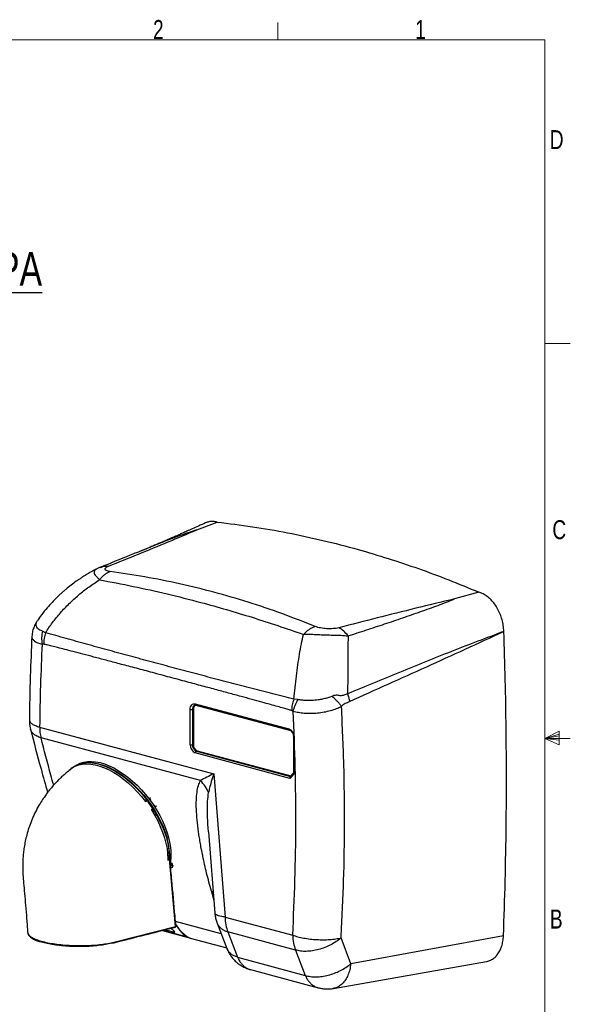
# Model space of a CAD drawing. Header units: millimetres. Extents: x 5 to 273, y 7 to 200.
# Tile 10 of 10: x 204 to 273, y 76 to 199. Entities that reach past the tile are written whole.
import ezdxf

# ---------------------------------------------------------------- set-up
doc = ezdxf.new("R2010")
doc.units = ezdxf.units.MM
doc.layers.add('FORMAT', color=7, linetype='Continuous')
doc.styles.add('SLDTEXTSTYLE0', font='TXT', dxfattribs={"width": 0.75})

msp = doc.modelspace()

# ---------------------------------------------------------------- linework, layer by layer
at = {"color": 7, "linetype": 'Continuous', "lineweight": 18}
for p, q in [((236.4844, 196.675), (236.4844, 198.8289)), ((8.3801, 196.675), (270.0001, 196.675)), ((270.0001, 9.9587), (270.0001, 196.675)), ((270.0001, 158.5487), (273.1751, 158.5487)), ((270.0001, 109.0187), (271.7571, 109.9161)), ((271.7571, 109.5389), (270.0001, 109.0187)), ((271.7571, 109.3267), (270.0001, 109.0187)), ((271.7571, 108.7844), (270.0001, 109.0187)), ((271.7571, 108.7844), (270.0001, 109.0187)), ((271.7571, 108.2059), (270.0001, 109.0187)), ((270.0001, 109.0187), (273.1751, 109.0187)), ((271.7571, 109.9161), (271.7571, 108.2059))]:
    msp.add_line(p, q, dxfattribs=at)
at = {"color": 7, "linetype": 'Continuous', "lineweight": 25}
for p, q in [((226.3209, 135.185), (228.8888, 136.1623)), ((219.0777, 132.4489), (218.7685, 132.323)), ((213.716, 130.2462), (213.6896, 130.2349)), ((214.217, 130.4898), (213.7111, 130.2568)), ((261.6985, 127.3722), (258.6597, 126.5211)), ((206.3037, 123.7449), (206.3495, 123.8214)), ((207.3431, 122.2903), (206.9499, 122.4855)), ((205.6437, 121.8491), (205.6405, 121.8344)), ((207.1215, 120.8448), (206.9162, 120.8563)), ((239.015, 113.8949), (238.4961, 113.9441)), ((225.4946, 108.2317), (225.4946, 112.6636)), ((225.7775, 112.6636), (225.8906, 112.6939)), ((225.7775, 112.6636), (225.7775, 108.2317)), ((225.8906, 112.6939), (225.8906, 108.2621)), ((226.131, 113.3602), (237.869, 110.2155)), ((226.2207, 113.2049), (237.9587, 110.0602)), ((238.4163, 112.4171), (238.211, 112.5156)), ((206.6066, 110.4456), (228.4415, 104.5958)), ((226.7789, 103.7378), (206.7803, 109.0956)), ((238.4468, 109.2157), (238.4468, 104.6642)), ((238.5054, 109.1779), (238.5054, 104.5699)), ((225.8906, 108.2621), (225.7775, 108.2317)), ((237.9983, 104.0148), (226.131, 107.1941)), ((226.2725, 107.4247), (226.3856, 107.455)), ((226.3856, 107.455), (238.108, 104.3145)), ((210.755, 105.3874), (210.5547, 105.2385)), ((214.483, 105.6561), (214.4078, 105.6817)), ((228.4415, 104.5958), (229.8654, 86.6138)), ((238.5054, 104.5699), (237.9983, 104.0148)), ((238.4468, 104.6853), (238.0301, 104.2292)), ((220.318, 101.4506), (220.5316, 101.6094)), ((220.5697, 101.3957), (220.4347, 101.2953)), ((219.8871, 101.1011), (220.0874, 101.2499)), ((219.8901, 101.0664), (219.8871, 101.1011)), ((220.0874, 101.2499), (220.0914, 101.2041)), ((220.6228, 100.0477), (220.5933, 100.0641)), ((220.8231, 100.1965), (220.6228, 100.0477)), ((220.7789, 100.2212), (220.8231, 100.1965)), ((220.9487, 100.5615), (221.0829, 100.6613)), ((221.2773, 100.5422), (221.0642, 100.3839)), ((227.7824, 97.3051), (228.5904, 87.1)), ((223.1509, 93.1642), (223.1779, 93.1414)), ((223.3315, 93.0716), (223.324, 93.0504)), ((228.1466, 89.8575), (228.1704, 89.7709)), ((229.8654, 86.6138), (238.3534, 84.3398)), ((215.7673, 83.4379), (223.6702, 85.4472)), ((228.872, 85.8626), (230.1013, 82.6785)), ((221.9982, 84.9322), (225.2523, 84.0604)), ((223.4103, 84.715), (222.3067, 85.0106)), ((223.0551, 85.2009), (223.0822, 85.1937)), ((223.07, 85.2047), (223.4789, 84.8336)), ((225.0118, 84.1907), (224.4222, 84.7259)), ((224.9375, 84.2243), (225.2523, 84.0604)), ((238.7053, 82.4758), (230.2173, 84.7498)), ((230.2173, 84.7498), (231.4466, 81.5656)), ((245.6318, 80.752), (244.4242, 84.0002)), ((264.7905, 84.2672), (245.6318, 80.752)), ((225.4733, 83.9654), (230.081, 82.731)), ((231.4466, 81.5656), (239.9339, 79.2918)), ((238.7053, 82.4758), (239.9339, 79.2918)), ((243.4557, 77.6559), (262.649, 81.0317)), ((233.0674, 80.0131), (241.5547, 77.7392))]:
    msp.add_line(p, q, dxfattribs=at)
at = {"color": 8, "linetype": 'Continuous', "lineweight": 25}
for p, q in [((226.2725, 107.4247), (238.0635, 104.2658)), ((223.6702, 85.4472), (222.8623, 94.3911)), ((223.1779, 93.1414), (223.1346, 93.1093)), ((228.3785, 89.7767), (228.1466, 89.8575)), ((228.1704, 89.7709), (228.4614, 88.7299)), ((228.1704, 89.7709), (228.3848, 89.6962)), ((229.3987, 84.4984), (223.6517, 86.0381)), ((223.6936, 85.5747), (223.7268, 85.5445)), ((225.16, 84.1084), (222.0429, 84.9436)), ((223.4759, 84.8363), (223.4103, 84.715)), ((225.0054, 84.1925), (224.9376, 84.225)), ((225.3133, 84.0281), (225.0054, 84.1925))]:
    msp.add_line(p, q, dxfattribs=at)
at = {"color": 7, "linetype": 'Continuous', "lineweight": 25, "flags": 128}
for points in [[(225.4946, 112.6636), (225.5069, 112.8295), (225.5431, 112.9824), (225.6019, 113.1166), (225.681, 113.2268), (225.7775, 113.3088), (225.8875, 113.3594), (226.0069, 113.3768), (226.131, 113.3602)], [(210.3037, 105.028), (210.3207, 105.0439), (210.6742, 105.3226), (211.0701, 105.5423), (211.5053, 105.7012), (211.9761, 105.7981), (212.4789, 105.8322), (213.0096, 105.8032), (213.5639, 105.7114), (214.1374, 105.5574), (214.7255, 105.3426), (215.3235, 105.0686), (215.9265, 104.7376), (216.5297, 104.3524), (217.1283, 103.9159), (217.7175, 103.4318), (218.2925, 102.9038), (218.8487, 102.3363), (219.3817, 101.7338), (219.8871, 101.1011)], [(210.755, 105.3874), (210.8745, 105.4715), (211.2704, 105.6912), (211.7056, 105.8501), (212.1764, 105.947), (212.6792, 105.9811), (213.2099, 105.9521), (213.7642, 105.8602), (214.3377, 105.7063), (214.9258, 105.4914), (215.5238, 105.2175), (216.1268, 104.8865), (216.73, 104.5013), (217.3286, 104.0648), (217.9178, 103.5807), (218.4928, 103.0527), (219.049, 102.4852), (219.582, 101.8827), (220.0874, 101.2499)], [(211.2451, 105.6771), (211.2938, 105.7067), (211.6952, 105.9036), (212.1335, 106.0412), (212.6053, 106.1184), (213.107, 106.1345), (213.6347, 106.0896), (214.1841, 105.9838), (214.7511, 105.8181), (215.3311, 105.5937), (215.9197, 105.3124), (216.5122, 104.9764), (217.1039, 104.5884), (217.6904, 104.1512), (218.2669, 103.6685), (218.8289, 103.144), (219.3721, 102.5817), (219.8922, 101.986), (220.3851, 101.3618), (220.847, 100.7137), (221.2743, 100.0469), (221.6636, 99.3666), (222.0118, 98.6781), (222.3163, 97.9869), (222.5747, 97.2983), (222.7849, 96.6177)], [(212.1398, 105.9419), (212.4184, 105.9794), (212.9201, 105.9956), (213.4477, 105.9506), (213.9972, 105.8448), (214.5642, 105.6791), (215.1442, 105.4547), (215.7328, 105.1735), (216.3252, 104.8375), (216.917, 104.4494), (217.5034, 104.0123), (218.0799, 103.5296), (218.642, 103.005), (219.1852, 102.4427), (219.7053, 101.8471), (220.1982, 101.2228), (220.6601, 100.5747), (221.0874, 99.9079), (221.4766, 99.2276), (221.8249, 98.5392), (222.1294, 97.8479), (222.3877, 97.1593), (222.5979, 96.4787)], [(220.8231, 100.1965), (221.2385, 99.511), (221.6132, 98.8143), (221.9443, 98.1121), (222.2289, 97.41), (222.465, 96.7136), (222.6506, 96.0285), (222.7841, 95.3601), (222.8647, 94.7139), (222.8915, 94.095), (222.8903, 93.9724)], [(220.6228, 100.0477), (221.0382, 99.3621), (221.4129, 98.6654), (221.744, 97.9632), (222.0286, 97.2611), (222.2647, 96.5647), (222.4503, 95.8796), (222.5839, 95.2113), (222.6644, 94.5651), (222.6912, 93.9461), (222.6864, 93.696)], [(223.0152, 92.8714), (223.0443, 92.8573), (223.1699, 92.8279), (223.2684, 92.8594), (223.3249, 92.9469), (223.3308, 93.077), (223.2851, 93.23), (223.1949, 93.3827), (223.1706, 93.4135)], [(223.0686, 92.9111), (223.1057, 93.0183), (223.202, 93.357)], [(223.1779, 93.1414), (223.3114, 93.0558), (223.334, 93.0465)], [(223.4103, 84.715), (223.4613, 84.7039), (223.5022, 84.7008), (223.5313, 84.7056), (223.5475, 84.7183), (223.5503, 84.7384), (223.5394, 84.765), (223.5153, 84.7971), (223.4789, 84.8336)], [(215.6662, 83.3231), (215.6508, 83.3224), (215.627, 83.326)]]:
    msp.add_lwpolyline(points, dxfattribs=at)
at = {"color": 8, "linetype": 'Continuous', "lineweight": 25, "flags": 128}
msp.add_lwpolyline([(238.5054, 109.1779), (238.4805, 109.186), (238.4621, 109.1952), (238.4507, 109.2053), (238.4468, 109.2156)], dxfattribs=at)
at = {"color": 7, "linetype": 'Continuous', "lineweight": 25}
for centre, radius, start, end in [((225.6361, 113.2753), 0.6279, 256.983565, 283.016435), ((226.4331, 112.7507), 0.5454, 120.712125, 185.976764), ((237.4431, 109.2403), 1.0641, 356.636477, 66.408148), ((226.5569, 108.1693), 1.0641, 176.636477, 246.408148), ((225.6361, 108.8435), 0.6279, 256.983565, 283.016435), ((226.6037, 108.1832), 0.8276, 176.636477, 246.408148), ((226.7168, 108.2135), 0.8276, 176.636477, 246.408148), ((226.3671, 107.208), 0.2365, 113.591852, 183.363523), ((214.8007, 94.173), 8.131, 357.284057, 16.473803), ((215.6273, 94.4141), 7.4891, 350.770996, 17.111936)]:
    msp.add_arc(centre, radius, start, end, dxfattribs=at)
at = {"color": 8, "linetype": 'Continuous', "lineweight": 25}
for centre, radius, start, end in [((226.2985, 112.7251), 0.5246, 113.2285, 186.733118), ((226.2799, 113.3426), 0.1499, 173.270911, 246.730581), ((238.0086, 110.1926), 0.1415, 170.69915, 249.665697), ((222.817, 94.8311), 0.0403, 341.003029, 1.795079), ((223.6462, 85.4961), 0.0544, 296.158322, 0.796057), ((215.6424, 83.4459), 0.1251, 280.942796, 356.314231)]:
    msp.add_arc(centre, radius, start, end, dxfattribs=at)
at = {"color": 7, "linetype": 'Continuous', "lineweight": 25}
for centre, major_axis, ratio, start_param, end_param in [((238.1397, 104.0527), (-0.0607, 0.2078), 0.67624228, 0.38998078, 1.55549774), ((238.6468, 104.6077), (0.1964, -0.0762), 0.49580979, 3.33165205, 4.11705022)]:
    msp.add_ellipse(centre, major_axis=major_axis, ratio=ratio, start_param=start_param, end_param=end_param, dxfattribs=at)
for points, knots in [([(227.4254, 136.0621), (227.126, 135.9278), (226.5658, 135.6764), (225.7839, 135.3281), (225.1152, 135.0317), (224.5562, 134.7852), (224.1019, 134.5857), (223.7182, 134.4179), (223.1736, 134.1805), (222.441, 133.863), (221.6482, 133.5233), (220.9955, 133.2464), (220.52, 133.0462), (220.0749, 132.8603), (219.6309, 132.6764), (219.2935, 132.5378), (219.1019, 132.4601), (219.0772, 132.4501)], [0, 0, 0, 0, 0.10376327, 0.194096, 0.27135773, 0.33586526, 0.38788826, 0.42858959, 0.46742761, 0.57681229, 0.69095169, 0.75310461, 0.81657496, 0.86839484, 0.92128291, 0.98985027, 1, 1, 1, 1]), ([(228.8888, 136.1623), (228.7123, 136.197), (228.3594, 136.2664), (227.8633, 136.2281), (227.566, 136.11), (227.4276, 136.0551)], [0, 0, 0, 0, 0.34825342, 0.6965188, 1, 1, 1, 1]), ([(228.8888, 136.1623), (230.355, 135.9846), (233.2888, 135.6289), (237.7049, 134.8531), (242.1287, 133.9002), (246.343, 132.8088), (250.3448, 131.6157), (254.1335, 130.3447), (257.9203, 128.9452), (260.4391, 127.8966), (261.6985, 127.3722)], [0, 0, 0, 0, 0.1345283, 0.26918835, 0.4037167, 0.53837701, 0.65361638, 0.76885573, 0.88442786, 1, 1, 1, 1]), ([(215.2619, 130.6403), (216.5151, 131.1457), (219.021, 132.156), (222.7299, 133.6702), (225.1253, 134.6806), (226.3209, 135.185)], [0, 0, 0, 0, 0.33383712, 0.66747441, 1, 1, 1, 1]), ([(218.7673, 132.326), (218.4998, 132.2167), (216.9951, 131.602), (215.4602, 130.9876), (214.1982, 130.4823)], [0, 0, 0, 0, 0.17780489, 1, 1, 1, 1]), ([(213.686, 130.2419), (213.5374, 130.1659), (213.1565, 129.9711), (212.6095, 129.6533), (212.0891, 129.3331), (211.6919, 129.0736), (211.247, 128.7704), (210.7006, 128.3747), (210.1546, 127.9446), (209.7263, 127.5847), (209.4152, 127.3121), (209.0745, 127.001), (208.6547, 126.5982), (208.1256, 126.0554), (207.5037, 125.3563), (206.89, 124.6014), (206.5173, 124.057), (206.3538, 123.8183)], [0, 0, 0, 0, 0.05106079, 0.13084657, 0.19306228, 0.23755091, 0.27557392, 0.35714922, 0.44297314, 0.48709319, 0.5274025, 0.56884154, 0.62745045, 0.7043578, 0.79934412, 0.9120342, 1, 1, 1, 1]), ([(214.1047, 128.9263), (214.203, 129.0457), (214.4004, 129.2851), (214.7304, 129.5727), (215.0764, 129.806), (215.3169, 129.9049), (215.4365, 129.954)], [0, 0, 0, 0, 0.25005907, 0.50156461, 0.75227741, 1, 1, 1, 1]), ([(215.4365, 129.954), (215.3484, 129.9696), (215.1723, 130.0009), (214.9379, 130.0933), (214.7876, 130.2348), (214.8516, 130.4005), (215.031, 130.5387), (215.1849, 130.6064), (215.2619, 130.6403)], [0, 0, 0, 0, 0.12507733, 0.25027917, 0.50001226, 0.74967562, 0.87477115, 1, 1, 1, 1]), ([(241.1837, 123.056), (239.7916, 123.6108), (237.0071, 124.7206), (232.7604, 126.1441), (228.4796, 127.3939), (224.1642, 128.4471), (219.8224, 129.3246), (216.8983, 129.7442), (215.4365, 129.954)], [0, 0, 0, 0, 0.16663243, 0.33331447, 0.50000027, 0.66668577, 0.83336767, 1, 1, 1, 1]), ([(207.3431, 122.2903), (207.6308, 122.7189), (208.2098, 123.5816), (209.2097, 124.7959), (210.3033, 125.9512), (211.4922, 127.0296), (212.7568, 128.0338), (213.6552, 128.6287), (214.1047, 128.9263)], [0, 0, 0, 0, 0.16291494, 0.32792715, 0.49462614, 0.66254825, 0.83118397, 1, 1, 1, 1]), ([(214.1047, 128.9263), (215.5125, 128.6601), (218.3282, 128.1278), (222.5835, 127.1765), (226.4914, 126.1907), (230.0499, 125.1965), (233.2565, 124.2273), (236.4659, 123.1902), (238.6148, 122.4447), (239.6892, 122.0719)], [0, 0, 0, 0, 0.16666582, 0.33333171, 0.49999761, 0.6249983, 0.74999896, 0.8749995, 1, 1, 1, 1]), ([(264.8402, 122.4498), (264.823, 122.6942), (264.7885, 123.1832), (264.6267, 123.9189), (264.3867, 124.6292), (264.0702, 125.2973), (263.6854, 125.9015), (263.2451, 126.4279), (262.7602, 126.8554), (262.2404, 127.1898), (261.881, 127.3108), (261.6985, 127.3722)], [0, 0, 0, 0, 0.11066254, 0.22132888, 0.33199732, 0.4426744, 0.55346514, 0.66426427, 0.77497777, 0.88569575, 1, 1, 1, 1]), ([(258.6597, 126.5211), (257.0283, 126.1334), (253.76, 125.3569), (248.9395, 124.1405), (245.7461, 123.3144), (244.1489, 122.9012)], [0, 0, 0, 0, 0.33252566, 0.66616291, 1, 1, 1, 1]), ([(245.3026, 121.8761), (246.0685, 122.1253), (247.6003, 122.6239), (249.8848, 123.3811), (252.1556, 124.1465), (254.3944, 124.924), (256.6119, 125.7119), (257.9772, 126.2514), (258.6597, 126.5211)], [0, 0, 0, 0, 0.16666936, 0.33333846, 0.50000913, 0.66667503, 0.8333499, 1, 1, 1, 1]), ([(206.3012, 123.7535), (206.2067, 123.6036), (206.0092, 123.2903), (205.7951, 122.7657), (205.6609, 122.2763), (205.6478, 121.9658), (205.6429, 121.8491)], [0, 0, 0, 0, 0.25474933, 0.53244496, 0.82420714, 1, 1, 1, 1]), ([(206.9499, 122.4855), (206.9028, 122.2189), (206.8084, 121.6855), (206.8803, 121.1327), (206.9162, 120.8563)], [0, 0, 0, 0, 0.49999999, 1, 1, 1, 1]), ([(241.1837, 123.056), (241.0542, 123.0088), (240.7952, 122.9143), (240.4115, 122.6906), (240.0379, 122.4156), (239.8055, 122.1865), (239.6892, 122.0719)], [0, 0, 0, 0, 0.24999891, 0.5, 0.7500011, 1, 1, 1, 1]), ([(244.1489, 122.9012), (244.0387, 122.8762), (243.8182, 122.8263), (243.3087, 122.7766), (242.6319, 122.775), (241.971, 122.8509), (241.4864, 122.9511), (241.2846, 123.0211), (241.1837, 123.056)], [0, 0, 0, 0, 0.12514296, 0.25033848, 0.50001226, 0.74973494, 0.87493048, 1, 1, 1, 1]), ([(264.8402, 122.4498), (262.6553, 121.6244), (258.2856, 119.9736), (251.7424, 117.3029), (247.393, 115.5099), (245.2183, 114.6134)], [0, 0, 0, 0, 0.33333173, 0.66666749, 1, 1, 1, 1]), ([(245.4842, 113.6669), (248.708, 115.1087), (255.1542, 117.9918), (261.6119, 120.964), (264.8402, 122.4498)], [0, 0, 0, 0, 0.50009484, 1, 1, 1, 1]), ([(264.7905, 84.2672), (264.8693, 86.57), (265.0268, 91.1763), (265.14, 97.8177), (265.1754, 104.1751), (265.1364, 110.2471), (265.0328, 116.3377), (264.9044, 120.4122), (264.8402, 122.4498)], [0, 0, 0, 0, 0.18263795, 0.36533583, 0.5239037, 0.68251078, 0.84123572, 1, 1, 1, 1]), ([(205.6339, 121.8349), (205.5581, 120.1632), (205.399, 116.6555), (205.3454, 113.114), (205.3174, 111.2603)], [0, 0, 0, 0, 0.47655483, 1, 1, 1, 1]), ([(207.3431, 122.2903), (207.2746, 122.0514), (207.138, 121.5743), (207.127, 121.0877), (207.1215, 120.8448)], [0, 0, 0, 0, 0.5009185, 1, 1, 1, 1]), ([(238.4961, 113.9441), (237.6225, 114.1621), (235.8754, 114.598), (233.2669, 115.2778), (230.6597, 115.9557), (228.0564, 116.6402), (225.4559, 117.3287), (222.8583, 118.0221), (220.2636, 118.7198), (217.6717, 119.4224), (215.0828, 120.1289), (212.4978, 120.8421), (209.9141, 121.5533), (208.2001, 122.0446), (207.3431, 122.2903)], [0, 0, 0, 0, 0.08332959, 0.16666408, 0.24999813, 0.3333322, 0.41666628, 0.50000036, 0.58333443, 0.66666851, 0.75000259, 0.83333667, 0.91667049, 1, 1, 1, 1]), ([(238.4961, 113.9441), (238.5479, 114.4359), (238.6521, 115.4257), (238.8221, 116.8624), (239.0055, 118.2615), (239.2074, 119.6044), (239.4294, 120.8878), (239.6026, 121.6771), (239.6892, 122.0719)], [0, 0, 0, 0, 0.16291492, 0.32792712, 0.49462612, 0.66254824, 0.83118397, 1, 1, 1, 1]), ([(239.6892, 122.0719), (239.9123, 122.0872), (240.3584, 122.1178), (241.0468, 122.0792), (241.7539, 122.0428), (242.5536, 122.0076), (243.437, 121.9896), (244.3883, 121.9741), (244.9979, 121.9087), (245.3026, 121.8761)], [0, 0, 0, 0, 0.124982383, 0.250016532, 0.375035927, 0.500055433, 0.666680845, 0.833362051, 1, 1, 1, 1]), ([(245.3026, 121.8761), (245.2945, 121.5345), (245.2782, 120.8503), (245.2737, 119.7158), (245.2717, 118.5154), (245.2659, 117.2544), (245.2513, 115.9545), (245.2293, 115.0583), (245.2183, 114.6134)], [0, 0, 0, 0, 0.16799516, 0.33645017, 0.50457697, 0.67164101, 0.83697374, 1, 1, 1, 1]), ([(206.9162, 120.8563), (206.8398, 119.1295), (206.6869, 115.6753), (206.6334, 112.189), (206.6066, 110.4456)], [0, 0, 0, 0, 0.49992513, 1, 1, 1, 1]), ([(238.211, 112.5156), (238.0694, 112.5585), (237.7336, 112.6603), (237.1507, 112.8278), (236.4068, 113.0387), (235.5011, 113.2914), (234.4329, 113.5866), (233.2037, 113.9237), (231.8137, 114.3027), (230.2734, 114.7207), (228.5849, 115.1773), (226.7499, 115.6718), (224.7598, 116.2067), (222.658, 116.7704), (220.5493, 117.3347), (218.5384, 117.8717), (216.6866, 118.3649), (214.9937, 118.8142), (213.4598, 119.2198), (212.0849, 119.5815), (210.869, 119.8995), (209.8121, 120.1737), (208.9142, 120.4042), (208.1753, 120.5907), (207.5954, 120.7347), (207.2618, 120.8122), (207.1215, 120.8448)], [0, 0, 0, 0, 0.013661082, 0.032413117, 0.056256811, 0.085444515, 0.119806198, 0.159341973, 0.204051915, 0.253936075, 0.307965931, 0.366986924, 0.430999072, 0.500002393, 0.569794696, 0.63447306, 0.694037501, 0.748488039, 0.797824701, 0.842047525, 0.881156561, 0.915151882, 0.944033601, 0.967801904, 0.98645713, 1, 1, 1, 1]), ([(238.4961, 113.9441), (238.4176, 113.7083), (238.2607, 113.2367), (238.2275, 112.756), (238.211, 112.5156)], [0, 0, 0, 0, 0.49999894, 1, 1, 1, 1]), ([(238.4163, 112.4171), (238.4801, 112.6668), (238.6077, 113.1661), (238.8793, 113.652), (239.015, 113.8949)], [0, 0, 0, 0, 0.500000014, 1, 1, 1, 1]), ([(243.2703, 114.2974), (243.1035, 114.2348), (242.77, 114.1097), (242.2269, 113.9777), (241.671, 113.8722), (241.1071, 113.8035), (240.5477, 113.7734), (240.0051, 113.7791), (239.4851, 113.8117), (239.1717, 113.8672), (239.0151, 113.8949)], [0, 0, 0, 0, 0.12499997, 0.25000156, 0.3750023, 0.49999971, 0.62499754, 0.75000052, 0.87500244, 1, 1, 1, 1]), ([(245.2183, 114.6134), (245.0729, 114.5571), (244.8547, 114.4726), (244.5553, 114.3862), (244.3157, 114.3373), (244.0609, 114.4448), (243.6995, 114.4571), (243.442, 114.3613), (243.2703, 114.2974)], [0, 0, 0, 0, 0.25041143, 0.37570424, 0.5003423, 0.62539747, 0.75020753, 1, 1, 1, 1]), ([(244.4744, 113.0311), (244.3963, 113.1381), (244.2401, 113.3521), (243.9492, 113.6771), (243.627, 113.9969), (243.3892, 114.1972), (243.2703, 114.2974)], [0, 0, 0, 0, 0.24999796, 0.50000005, 0.75000208, 1, 1, 1, 1]), ([(244.4744, 113.0311), (244.5446, 113.1223), (244.6844, 113.3038), (245.045, 113.4676), (245.3083, 113.5871), (245.4842, 113.6669)], [0, 0, 0, 0, 0.25105865, 0.49957141, 1, 1, 1, 1]), ([(245.2183, 114.6134), (245.2761, 114.4562), (245.3915, 114.1418), (245.4533, 113.8252), (245.4842, 113.6669)], [0, 0, 0, 0, 0.5, 1, 1, 1, 1]), ([(226.092, 113.2033), (226.0991, 113.2065), (226.1364, 113.2232), (226.183, 113.2131), (226.2207, 113.2049)], [0, 0, 0, 0, 0.18996928, 1, 1, 1, 1]), ([(238.3534, 84.3398), (238.4605, 86.6511), (238.6744, 91.2709), (238.7667, 98.2742), (238.7058, 105.3194), (238.5128, 110.0502), (238.4163, 112.4171)], [0, 0, 0, 0, 0.25013722, 0.49998416, 0.74983903, 1, 1, 1, 1]), ([(244.4744, 113.0311), (244.2643, 112.9242), (243.844, 112.7104), (243.0927, 112.4684), (242.2866, 112.2867), (241.4459, 112.1735), (240.605, 112.1298), (239.7982, 112.156), (239.0463, 112.2439), (238.6263, 112.3594), (238.4163, 112.4171)], [0, 0, 0, 0, 0.12500505, 0.25000681, 0.3750082, 0.50000781, 0.62500694, 0.7500055, 0.87500264, 1, 1, 1, 1]), ([(244.4243, 84.0002), (244.5438, 86.3906), (244.7829, 91.1713), (244.8819, 98.4158), (244.8079, 105.7002), (244.5856, 110.5875), (244.4744, 113.0311)], [0, 0, 0, 0, 0.24999999, 0.5, 0.75000002, 1, 1, 1, 1]), ([(205.3258, 111.3257), (205.3235, 111.2417), (205.3164, 110.9828), (205.3592, 110.6009), (205.4313, 110.312), (205.4611, 110.1929)], [0, 0, 0, 0, 0.21996853, 0.67849239, 1, 1, 1, 1]), ([(205.4561, 110.1895), (205.8867, 108.5265), (206.5692, 105.8907), (207.3294, 103.2344), (207.61, 102.254)], [0, 0, 0, 0, 0.63092132, 1, 1, 1, 1]), ([(237.9587, 110.0602), (237.9772, 110.0542), (238.035, 110.0355), (238.1427, 109.9639), (238.2646, 109.8256), (238.3629, 109.6477), (238.4265, 109.4499), (238.4458, 109.3025), (238.4467, 109.2277), (238.4468, 109.2157)], [0, 0, 0, 0, 0.08601118, 0.26882341, 0.4466707, 0.62334304, 0.80037118, 0.96819582, 1, 1, 1, 1]), ([(210.5498, 105.1689), (210.4355, 105.0848), (210.1329, 104.8622), (209.7071, 104.4992), (209.2701, 104.103), (208.8932, 103.7344), (208.4942, 103.3172), (208.0748, 102.8425), (207.6737, 102.3448), (207.3105, 101.8559), (206.9443, 101.3231), (206.52, 100.641), (206.0709, 99.8151), (205.6577, 98.9169), (205.3168, 98.0245), (205.048, 97.1649), (204.8457, 96.3485), (204.6958, 95.5695), (204.5917, 94.8408), (204.5255, 94.1675), (204.487, 93.504), (204.4762, 92.766), (204.516, 91.8717), (204.5995, 90.7885), (204.7163, 89.5106), (204.8404, 88.0272), (204.974, 86.3926), (205.0608, 85.2511), (205.1046, 84.6742)], [0, 0, 0, 0, 0.0191536, 0.05068427, 0.07510739, 0.09839164, 0.12142112, 0.15253583, 0.18314008, 0.20673988, 0.23403805, 0.27008986, 0.3145577, 0.35968343, 0.40237653, 0.44276112, 0.48089857, 0.51632494, 0.54896947, 0.57885797, 0.60608845, 0.63732229, 0.67696009, 0.72509856, 0.78191468, 0.84776019, 0.92306441, 1, 1, 1, 1]), ([(215.5256, 105.1919), (215.5774, 105.1703), (215.9907, 104.9981), (216.7973, 104.478), (217.8973, 103.6481), (218.9631, 102.6342), (219.9417, 101.5082), (220.8233, 100.2754), (221.5656, 98.9965), (222.1625, 97.684), (222.4614, 96.7673), (222.616, 96.1658), (222.6491, 95.9946), (222.6719, 95.8772)], [0, 0, 0, 0, 0.01652108, 0.13175418, 0.2503217, 0.36568978, 0.48440873, 0.59969586, 0.71834772, 0.83321526, 0.95145491, 0.96670665, 1, 1, 1, 1]), ([(228.4415, 104.5958), (228.3341, 104.2637), (228.1398, 103.6629), (227.9339, 102.873), (227.8388, 102.4183), (227.7976, 102.2213)], [0, 0, 0, 0, 0.41186312, 0.74519455, 1, 1, 1, 1]), ([(228.1466, 89.8575), (227.9448, 90.6145), (227.552, 92.0878), (227.1937, 93.676), (226.9963, 94.6415), (226.9189, 95.0351), (226.8456, 95.4231), (226.7766, 95.8054), (226.7117, 96.1822), (226.651, 96.5532), (226.5944, 96.9187), (226.4851, 97.6708), (226.3533, 98.7537), (226.2565, 100.0969), (226.2462, 101.2677), (226.3275, 102.2618), (226.4857, 103.0946), (226.6848, 103.5314), (226.7788, 103.7378)], [0, 0, 0, 0, 0.15011867, 0.29214227, 0.31911436, 0.34578723, 0.37216334, 0.39824519, 0.42403539, 0.44953663, 0.4747517, 0.49968348, 0.60590427, 0.70233965, 0.78935912, 0.8674659, 0.93735603, 1, 1, 1, 1]), ([(227.7976, 102.2213), (227.671, 102.492), (227.4179, 103.0332), (226.9919, 103.5029), (226.7789, 103.7378)], [0, 0, 0, 0, 0.49999997, 1, 1, 1, 1]), ([(222.8635, 94.8321), (222.8606, 94.8634), (222.8406, 95.0794), (222.8045, 95.3033), (222.7737, 95.4947)], [0, 0, 0, 0, 0.1448196, 1, 1, 1, 1]), ([(223.7006, 85.4969), (223.6637, 85.9041), (223.4902, 87.8208), (223.2569, 90.4882), (223.0007, 93.1383), (222.917, 94.2939), (222.8621, 94.7149), (222.8576, 94.7497)], [0, 0, 0, 0, 0.13208477, 0.6217013, 0.86650956, 0.98896551, 1, 1, 1, 1]), ([(228.5954, 87.1005), (228.5967, 87.0643), (228.6042, 86.8564), (228.6804, 86.4809), (228.774, 86.1027), (228.8602, 85.9042), (228.8773, 85.865)], [0, 0, 0, 0, 0.0853079, 0.49030841, 0.8993105, 1, 1, 1, 1]), ([(215.6652, 83.3277), (215.6654, 83.3277), (215.8589, 83.369), (216.2352, 83.4681), (218.8816, 84.1355), (221.3415, 84.7632), (223.5993, 85.3393)], [0, 0, 0, 0, 0.00010073, 0.06737138, 0.14402257, 1, 1, 1, 1]), ([(223.5989, 85.3413), (223.6038, 85.3419), (223.6253, 85.3447), (223.6582, 85.3684), (223.6877, 85.4075), (223.7021, 85.4526), (223.7004, 85.4826), (223.6995, 85.4969)], [0, 0, 0, 0, 0.07220553, 0.31604381, 0.5572797, 0.78847054, 1, 1, 1, 1]), ([(223.6186, 85.6663), (223.6406, 85.6441), (223.7289, 85.555), (223.9645, 85.2303), (224.1696, 84.9731), (224.3243, 84.7792)], [0, 0, 0, 0, 0.07555828, 0.30290242, 1, 1, 1, 1]), ([(205.1113, 84.6723), (205.1161, 84.6245), (205.1274, 84.5116), (205.215, 84.3456), (205.3563, 84.1719), (205.5614, 84.0029), (205.8297, 83.8396), (206.161, 83.6866), (206.432, 83.5793), (206.6054, 83.5275), (206.6341, 83.519)], [0, 0, 0, 0, 0.09265035, 0.21888929, 0.35499646, 0.50317623, 0.65759912, 0.8145305, 0.96925748, 1, 1, 1, 1]), ([(224.3208, 84.7832), (224.4096, 84.686), (224.6133, 84.4629), (224.823, 84.3088), (224.9412, 84.2218)], [0, 0, 0, 0, 0.43601569, 1, 1, 1, 1]), ([(225.475, 83.9714), (225.4388, 83.9769), (225.3925, 83.9841), (225.3275, 84.0201), (225.3133, 84.0281)], [0, 0, 0, 0, 0.78008345, 1, 1, 1, 1]), ([(244.4242, 84.0002), (244.228, 83.8409), (243.8355, 83.5223), (243.1366, 83.112), (242.3862, 82.772), (241.6021, 82.516), (240.8132, 82.3524), (240.0485, 82.2895), (239.3268, 82.3198), (238.9125, 82.4238), (238.7053, 82.4758)], [0, 0, 0, 0, 0.12499236, 0.25000431, 0.37499826, 0.49999987, 0.62500027, 0.74999697, 0.87500391, 1, 1, 1, 1]), ([(262.648, 81.039), (262.6709, 81.0406), (262.861, 81.0538), (263.1979, 81.1957), (263.6351, 81.4659), (264.0181, 81.8607), (264.3327, 82.3458), (264.5729, 82.9213), (264.7373, 83.5621), (264.7728, 84.0324), (264.7905, 84.2672)], [0, 0, 0, 0, 0.018932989, 0.156994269, 0.299068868, 0.436964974, 0.578862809, 0.71672207, 0.858569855, 1, 1, 1, 1]), ([(215.627, 83.326), (215.3809, 83.2696), (214.8886, 83.1568), (214.0197, 83.0321), (213.0841, 82.9459), (212.0963, 82.9013), (211.0851, 82.9009), (210.0754, 82.9435), (209.0988, 83.0299), (208.1835, 83.1571), (207.3495, 83.3205), (206.892, 83.456), (206.6633, 83.5238)], [0, 0, 0, 0, 0.09906371, 0.19813227, 0.29715832, 0.39618861, 0.49613515, 0.59608416, 0.69690412, 0.79772372, 0.89886209, 1, 1, 1, 1]), ([(230.1078, 82.6809), (230.1381, 82.5991), (230.2267, 82.36), (230.4317, 81.9862), (230.7176, 81.5645), (231.0567, 81.1761), (231.4417, 80.8269), (231.8686, 80.5224), (232.3331, 80.2724), (232.7364, 80.1026), (232.9889, 80.0407), (233.0695, 80.0209)], [0, 0, 0, 0, 0.06320976, 0.1848162, 0.30792667, 0.43229358, 0.55774576, 0.68417922, 0.81155248, 0.93988772, 1, 1, 1, 1]), ([(241.5563, 77.7444), (241.6885, 77.7105), (241.9909, 77.6329), (242.4777, 77.5863), (242.9817, 77.5857), (243.3051, 77.6362), (243.4549, 77.6596)], [0, 0, 0, 0, 0.2134225, 0.48814629, 0.7630242, 1, 1, 1, 1])]:
    msp.add_open_spline(points, degree=3, knots=knots, dxfattribs=at)
at = {"color": 8, "linetype": 'Continuous', "lineweight": 25}
for points, knots in [([(226.3209, 135.185), (225.5676, 134.9342), (224.0608, 134.4327), (221.9698, 133.6111), (220.3075, 132.9504), (219.3539, 132.5615), (219.0777, 132.4489)], [0, 0, 0, 0, 0.293417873, 0.586879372, 0.880325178, 1, 1, 1, 1]), ([(213.6896, 130.2349), (213.664, 130.2255), (213.5577, 130.1861), (213.4467, 130.0218), (213.4051, 129.8173), (213.4861, 129.616), (213.6365, 129.4228), (213.8587, 129.2174), (214.0227, 129.0233), (214.1047, 128.9263)], [0, 0, 0, 0, 0.05975098, 0.2478086, 0.43580727, 0.57686071, 0.71791611, 0.85898524, 1, 1, 1, 1]), ([(214.1987, 130.4501), (214.304, 130.5012), (214.6293, 130.659), (215.0067, 130.6479), (215.2619, 130.6403)], [0, 0, 0, 0, 0.3240381, 1, 1, 1, 1]), ([(206.95, 122.4855), (206.844, 122.5282), (206.6319, 122.6134), (206.4019, 122.7818), (206.2392, 122.9651), (206.1532, 123.1678), (206.1503, 123.3897), (206.2005, 123.5835), (206.2781, 123.7048), (206.3037, 123.7449)], [0, 0, 0, 0, 0.15395455, 0.30791525, 0.46187705, 0.61583261, 0.7697871, 0.92374574, 1, 1, 1, 1]), ([(205.6405, 121.8344), (205.6361, 121.8165), (205.6053, 121.6919), (205.7051, 121.4837), (205.9499, 121.2233), (206.3525, 121.0032), (206.7283, 120.9053), (206.9162, 120.8563)], [0, 0, 0, 0, 0.04039668, 0.28029763, 0.52020163, 0.76010115, 1, 1, 1, 1]), ([(205.3259, 111.3259), (205.3233, 111.3175), (205.2963, 111.2315), (205.3978, 111.0656), (205.6416, 110.8387), (206.0434, 110.6265), (206.4189, 110.5059), (206.6066, 110.4456)], [0, 0, 0, 0, 0.02637231, 0.26978046, 0.51318148, 0.75660056, 1, 1, 1, 1]), ([(206.7803, 109.0956), (206.5889, 109.163), (206.2062, 109.2976), (205.798, 109.5964), (205.5413, 109.8975), (205.492, 110.1149), (205.4737, 110.1958)], [0, 0, 0, 0, 0.2783493, 0.55669861, 0.83504791, 1, 1, 1, 1]), ([(208.3701, 103.1687), (208.2524, 103.5835), (207.6894, 105.568), (207.1818, 107.5377), (206.7803, 109.0956)], [0, 0, 0, 0, 0.20898977, 1, 1, 1, 1]), ([(221.3011, 99.3621), (221.1417, 99.6499), (220.7431, 100.37), (220.2352, 101.0405), (219.9303, 101.4429)], [0, 0, 0, 0, 0.399691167, 1, 1, 1, 1]), ([(227.7848, 97.3053), (227.7756, 97.4123), (227.7339, 97.896), (227.6812, 98.8004), (227.6426, 99.9807), (227.6541, 101.1535), (227.7498, 101.8654), (227.7976, 102.2213)], [0, 0, 0, 0, 0.06260694, 0.28294664, 0.53449961, 0.76728415, 1, 1, 1, 1]), ([(229.8654, 86.6138), (229.7098, 86.635), (229.3985, 86.6775), (229.0412, 86.766), (228.7797, 86.8702), (228.622, 86.9824), (228.6053, 87.0635), (228.5976, 87.1007)], [0, 0, 0, 0, 0.20634694, 0.41269389, 0.61904083, 0.82538778, 1, 1, 1, 1]), ([(223.5989, 85.3404), (223.6099, 85.3442), (223.6339, 85.3525), (223.6589, 85.3877), (223.6685, 85.4232), (223.67, 85.4447), (223.6702, 85.4472)], [0, 0, 0, 0, 0.280706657, 0.610161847, 0.954249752, 1, 1, 1, 1]), ([(224.4158, 84.7276), (224.3026, 84.8694), (224.1056, 85.1163), (223.8646, 85.4616), (223.7287, 85.6459), (223.6837, 85.6921), (223.6829, 85.693)], [0, 0, 0, 0, 0.49197149, 0.85653486, 0.99726227, 1, 1, 1, 1]), ([(228.8744, 85.8638), (228.876, 85.857), (228.9101, 85.7195), (229.0699, 85.4857), (229.3577, 85.1778), (229.7404, 84.9247), (230.0583, 84.8081), (230.2173, 84.7498)], [0, 0, 0, 0, 0.01277734, 0.25958301, 0.50638867, 0.75319434, 1, 1, 1, 1]), ([(205.1097, 84.6746), (205.1288, 84.5921), (205.1689, 84.4194), (205.4478, 84.1633), (205.8876, 83.9123), (206.4817, 83.6828), (207.2205, 83.4778), (208.0707, 83.3072), (209.0213, 83.1722), (210.0252, 83.0789), (211.0728, 83.0277), (212.1126, 83.0209), (213.1378, 83.0584), (214.0991, 83.1402), (215.0013, 83.2634), (215.5095, 83.3792), (215.7673, 83.4379)], [0, 0, 0, 0, 0.06708753, 0.14037191, 0.21143531, 0.284549, 0.35587383, 0.42928373, 0.50038864, 0.5735449, 0.64404567, 0.71656011, 0.78641407, 0.85825716, 0.92812155, 1, 1, 1, 1]), ([(224.3268, 84.7815), (224.3352, 84.7712), (224.3568, 84.7447), (224.3934, 84.7341), (224.4158, 84.7276)], [0, 0, 0, 0, 0.38788455, 1, 1, 1, 1]), ([(231.4466, 81.5656), (231.2965, 81.6201), (230.9963, 81.7292), (230.6298, 81.9627), (230.3431, 82.2443), (230.1694, 82.4877), (230.1218, 82.6454), (230.1108, 82.6819)], [0, 0, 0, 0, 0.2324538, 0.4649076, 0.6973614, 0.9298152, 1, 1, 1, 1]), ([(231.4466, 81.5656), (231.5133, 81.424), (231.6466, 81.1407), (231.9021, 80.7808), (232.1927, 80.4752), (232.5191, 80.2378), (232.8134, 80.0839), (233.0047, 80.0377), (233.0698, 80.022)], [0, 0, 0, 0, 0.18127754, 0.36255508, 0.54383262, 0.72511016, 0.9063877, 1, 1, 1, 1]), ([(245.6318, 80.752), (245.5958, 80.4978), (245.5237, 79.9894), (245.2921, 79.3064), (244.9785, 78.7129), (244.5853, 78.2294), (244.1261, 77.8852), (243.741, 77.6976), (243.5074, 77.6765), (243.4533, 77.6716)], [0, 0, 0, 0, 0.15870056, 0.31736009, 0.47606418, 0.63474432, 0.79343259, 0.95211708, 1, 1, 1, 1]), ([(239.9339, 79.2918), (240.0006, 79.1501), (240.1339, 78.8669), (240.3894, 78.5069), (240.6801, 78.2013), (241.0064, 77.964), (241.3008, 77.81), (241.492, 77.7638), (241.5572, 77.7481)], [0, 0, 0, 0, 0.18126852, 0.36253705, 0.54380557, 0.7250741, 0.90634262, 1, 1, 1, 1])]:
    msp.add_open_spline(points, degree=3, knots=knots, dxfattribs=at)
at = {"color": 7, "linetype": 'Continuous', "lineweight": 25}
for points in [[(245.3026, 121.8761), (245.1214, 122.0963), (244.7591, 122.5368), (244.3523, 122.7797), (244.1489, 122.9012)], [(206.6066, 110.4456), (206.614, 110.2099), (206.6288, 109.7384), (206.7298, 109.3099), (206.7803, 109.0956)], [(228.4415, 104.5958), (228.1429, 104.4421), (227.5455, 104.1345), (227.0344, 103.87), (226.7789, 103.7378)], [(229.8654, 86.6138), (229.8807, 86.2771), (229.9113, 85.6036), (230.1153, 85.0344), (230.2173, 84.7498)], [(238.3534, 84.3398), (238.5616, 84.2705), (238.978, 84.1318), (239.7229, 83.9697), (240.5229, 83.849), (241.3591, 83.777), (242.1991, 83.7553), (243.0106, 83.7858), (243.7736, 83.8635), (244.2074, 83.9547), (244.4242, 84.0002)], [(238.3534, 84.3398), (238.3687, 84.003), (238.3993, 83.3296), (238.6033, 82.7604), (238.7053, 82.4758)], [(239.9339, 79.2918), (240.1403, 79.2381), (240.5529, 79.1306), (241.2708, 79.0927), (242.031, 79.1478), (242.8156, 79.3025), (243.5961, 79.5489), (244.3436, 79.8802), (245.0417, 80.281), (245.4351, 80.595), (245.6318, 80.752)]]:
    msp.add_open_spline(points, degree=3, dxfattribs=at)

# ---------------------------------------------------------------- texts
at = {"color": 7, "linetype": 'Continuous', "lineweight": 0, "char_height": 2.3813, "attachment_point": 1, "style": 'SLDTEXTSTYLE0'}
for s, insert in [('2', (220.8348, 199.1517)), ('1', (253.7327, 199.1517)), ('D', (270.6064, 185.3381)), ('C', (270.9282, 136.4016)), ('B', (270.6181, 87.5523))]:
    msp.add_mtext(s, dxfattribs=dict(at, insert=insert))
at = {"layer": 'FORMAT', "insert": (184.4966, 170.0426), "char_height": 4.233333, "attachment_point": 1, "style": 'SLDTEXTSTYLE0'}
msp.add_mtext('\\LHK-2400PA', dxfattribs=at)

doc.saveas('drawing.dxf')
